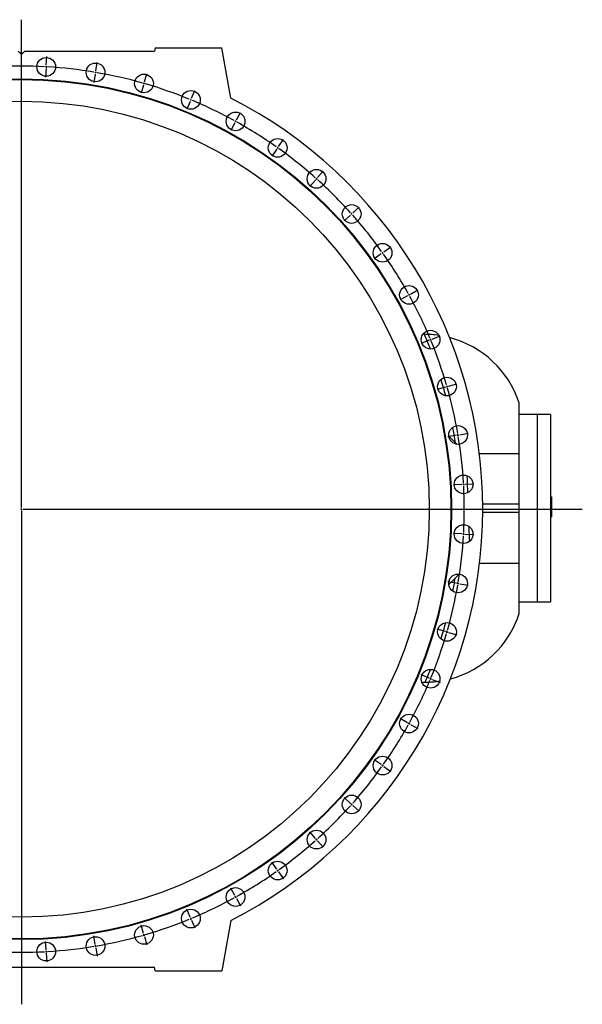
# Model space of a CAD drawing. Extents: x 912 to 7049, y 426 to 5475.
# Tile 3 of 5: x 2766 to 4449, y 2519 to 5464. Entities that reach past the tile are written whole.
import ezdxf

# ---------------------------------------------------------------- set-up
doc = ezdxf.new("R2010")
doc.units = 0
doc.layers.get('0').update_dxf_attribs({"linetype": 'CONTINUOUS'})
doc.layers.add('FORMAT', color=7, linetype='CONTINUOUS')

# ---------------------------------------------------------------- blocks, each defined once
blk = doc.blocks.new('SW_CENTERMARKSYMBOL_0')
at = {"layer": 'FORMAT', "color": 0}
for p, q in [((1322.9, 79.3), (1322.9, 1538.2)), ((1397.5, 1402.2), (1398.9, 1427.7)), ((1396.9, 1392.2), (1395.5, 1366.8)), ((1397.2, 1397.2), (1397.1, 1394.7)), ((1397.2, 1397.2), (1397.3, 1399.7)), ((1545.7, 1385.5), (1550, 1410.6)), ((1544, 1375.6), (1539.8, 1350.5)), ((1544.9, 1380.6), (1544.4, 1378.1)), ((1544.9, 1380.6), (1545.3, 1383)), ((1691.1, 1352.3), (1698.2, 1376.8)), ((1688.3, 1342.7), (1681.3, 1318.2)), ((1689.7, 1347.5), (1689, 1345.1)), ((1689.7, 1347.5), (1690.4, 1349.9)), ((1831.9, 1303.1), (1841.6, 1326.6)), ((1830, 1298.4), (1829, 1296.1)), ((1830, 1298.4), (1830.9, 1300.7)), ((1828.1, 1293.8), (1818.3, 1270.3)), ((1966.3, 1238.3), (1978.6, 1260.7)), ((1961.4, 1229.6), (1949.1, 1207.3)), ((1963.8, 1234), (1962.6, 1231.8)), ((1963.8, 1234), (1965.1, 1236.2)), ((2092.5, 1159), (2107.3, 1179.8)), ((2086.8, 1150.8), (2072, 1130)), ((2089.7, 1154.9), (2088.2, 1152.9)), ((2089.7, 1154.9), (2091.1, 1157)), ((2205.8, 1062.3), (2204.2, 1060.4)), ((2205.8, 1062.3), (2207.5, 1064.1)), ((2209.2, 1066), (2226.1, 1085)), ((2202.5, 1058.5), (2185.5, 1039.5)), ((2314.6, 960.5), (2333.6, 977.5)), ((2307.2, 953.9), (2288.1, 936.9)), ((2310.9, 957.2), (2309, 955.5)), ((2310.9, 957.2), (2312.8, 958.9)), ((2407.6, 843.9), (2428.4, 858.7)), ((2399.5, 838.1), (2378.7, 823.4)), ((2403.5, 841), (2401.5, 839.6)), ((2403.5, 841), (2405.6, 842.5)), ((2478.2, 712.8), (2455.9, 700.5)), ((2482.6, 715.2), (2480.4, 714)), ((2482.6, 715.2), (2484.8, 716.4)), ((2487, 717.6), (2509.3, 730)), ((2551.7, 583.3), (2575.2, 593)), ((2542.4, 579.4), (2518.9, 569.7)), ((2547.1, 581.3), (2544.7, 580.4)), ((2547.1, 581.3), (2549.4, 582.3)), ((2596.1, 441.1), (2598.5, 441.8)), ((2600.9, 442.5), (2625.4, 449.5)), ((2591.3, 439.7), (2566.8, 432.7)), ((2596.1, 441.1), (2593.7, 440.4)), ((2624.3, 295.4), (2599.1, 291.1)), ((2629.2, 296.2), (2626.7, 295.8)), ((2629.2, 296.2), (2631.7, 296.7)), ((2634.1, 297.1), (2659.3, 301.3)), ((2640.8, 148.3), (2615.4, 146.9)), ((2645.8, 148.6), (2643.3, 148.4)), ((2645.8, 148.6), (2648.3, 148.7)), ((2650.8, 148.9), (2676.3, 150.3)), ((1322.9, 74.3), (1320.4, 74.3)), ((1322.9, 74.3), (1322.9, 76.8)), ((1322.9, 74.3), (1322.9, 71.8)), ((1322.9, 74.3), (1325.4, 74.3)), ((1322.9, 69.3), (1322.9, -1406.3)), ((1327.9, 74.3), (3000.9, 74.3)), ((2640.8, 0.3), (2615.4, 1.7)), ((2645.8, 0), (2643.3, 0.1)), ((2645.8, 0), (2648.3, -0.1)), ((2650.8, -0.3), (2676.3, -1.7)), ((2624.3, -146.8), (2599.1, -142.5)), ((2629.2, -147.7), (2626.7, -147.2)), ((2629.2, -147.7), (2631.7, -148.1)), ((2634.1, -148.5), (2659.3, -152.8)), ((2591.3, -291.1), (2566.8, -284.1)), ((2596.1, -292.5), (2593.7, -291.8)), ((2596.1, -292.5), (2598.5, -293.2)), ((2600.9, -293.9), (2625.4, -301)), ((2542.4, -430.8), (2518.9, -421.1)), ((2547.1, -432.8), (2544.7, -431.8)), ((2547.1, -432.8), (2549.4, -433.7)), ((2551.7, -434.7), (2575.2, -444.4)), ((2478.2, -564.2), (2455.9, -551.9)), ((2482.6, -566.6), (2480.4, -565.4)), ((2482.6, -566.6), (2484.8, -567.8)), ((2487, -569.1), (2509.3, -581.4)), ((2399.5, -689.6), (2378.7, -674.8)), ((2403.5, -692.4), (2401.5, -691)), ((2403.5, -692.4), (2405.6, -693.9)), ((2407.6, -695.3), (2428.4, -710.1)), ((2307.2, -805.3), (2288.1, -788.3)), ((2310.9, -808.6), (2309, -807)), ((2310.9, -808.6), (2312.8, -810.3)), ((2314.6, -811.9), (2333.6, -828.9)), ((2202.5, -910), (2185.5, -890.9)), ((2205.8, -913.7), (2204.2, -911.8)), ((2205.8, -913.7), (2207.5, -915.5)), ((2209.2, -917.4), (2226.1, -936.4)), ((2086.8, -1002.2), (2072, -981.5)), ((2089.7, -1006.3), (2088.2, -1004.3)), ((2089.7, -1006.3), (2091.1, -1008.4)), ((2092.5, -1010.4), (2107.3, -1031.2)), ((1961.4, -1081), (1949.1, -1058.7)), ((1963.8, -1085.4), (1962.6, -1083.2)), ((1963.8, -1085.4), (1965.1, -1087.6)), ((1966.3, -1089.8), (1978.6, -1112.1)), ((1828.1, -1145.2), (1818.3, -1121.7)), ((1830, -1149.8), (1829, -1147.5)), ((1688.3, -1194.1), (1681.3, -1169.6)), ((1830, -1149.8), (1830.9, -1152.2)), ((1831.9, -1154.5), (1841.6, -1178)), ((1544, -1227.1), (1539.8, -1201.9)), ((1689.7, -1198.9), (1689, -1196.5)), ((1689.7, -1198.9), (1690.4, -1201.3)), ((1691.1, -1203.7), (1698.2, -1228.2)), ((1396.9, -1243.6), (1395.5, -1218.2)), ((1544.9, -1232), (1544.4, -1229.5)), ((1544.9, -1232), (1545.3, -1234.5)), ((1397.2, -1248.6), (1397.1, -1246.1)), ((1397.2, -1248.6), (1397.3, -1251.1)), ((1397.5, -1253.6), (1398.9, -1279.1)), ((1545.7, -1236.9), (1550, -1262.1))]:
    blk.add_line(p, q, dxfattribs=at)
for start, end in [(87.0019, 92.9981), (86.7857, 86.8938), (86.6776, 86.7857), (80.5734, 86.5695), (80.3571, 80.4652), (80.249, 80.3571), (74.1448, 80.1409), (73.9286, 74.0367), (73.8205, 73.9286), (67.7162, 73.7124), (67.5, 67.6081), (67.3919, 67.5), (61.2876, 67.2838), (61.0714, 61.1795), (60.9633, 61.0714), (54.8591, 60.8552), (54.6429, 54.751), (54.5348, 54.6429), (48.4305, 54.4266), (48.2143, 48.3224), (48.1062, 48.2143), (42.0019, 47.9981), (41.7857, 41.8938), (41.6776, 41.7857), (35.5734, 41.5695), (35.3571, 35.4652), (35.249, 35.3571), (29.1448, 35.1409), (28.9286, 29.0367), (28.8205, 28.9286), (22.7162, 28.7124), (22.5, 22.6081), (22.3919, 22.5), (16.2876, 22.2838), (16.0714, 16.1795), (15.9633, 16.0714), (9.8591, 15.8552), (9.6429, 9.751), (9.5348, 9.6429), (3.4305, 9.4266), (3.2143, 3.3224), (3.1062, 3.2143), (357.0019, 2.9981), (356.7857, 356.8938), (350.5734, 356.5695), (356.6776, 356.7857), (350.3571, 350.4652), (344.1448, 350.1409), (350.249, 350.3571), (343.8205, 343.9286), (343.9286, 344.0367), (337.7162, 343.7124), (331.2876, 337.2838), (337.3919, 337.5), (337.5, 337.6081), (324.8591, 330.8552), (330.9633, 331.0714), (331.0714, 331.1795), (318.4305, 324.4266), (324.5348, 324.6429), (324.6429, 324.751), (312.0019, 317.9981), (318.1062, 318.2143), (318.2143, 318.3224), (311.7857, 311.8938), (305.5734, 311.5695), (311.6776, 311.7857), (299.1448, 305.1409), (305.249, 305.3571), (305.3571, 305.4652), (292.7162, 298.7124), (298.8205, 298.9286), (298.9286, 299.0367), (286.2876, 292.2838), (292.3919, 292.5), (292.5, 292.6081), (279.8591, 285.8552), (285.9633, 286.0714), (286.0714, 286.1795), (273.4305, 279.4266), (279.5348, 279.6429), (279.6429, 279.751), (267.0019, 272.9981), (273.1062, 273.2143), (273.2143, 273.3224)]:
    blk.add_arc((1322.9, 74.3), 1325, start, end, dxfattribs=at)

msp = doc.modelspace()

# ---------------------------------------------------------------- linework, layer by layer
at = {"color": 7, "linetype": 'CONTINUOUS'}
for p, q in [((2771.4, 5359.9), (2761.4, 5369.9)), ((2766.4, 5364.9), (2776.4, 5364.9)), ((2781.4, 5369.9), (2771.4, 5359.9)), ((2781.4, 5369.9), (3169.6, 5369.9)), ((3171.4, 5379.9), (3169.6, 5369.9)), ((3171.4, 5379.9), (3371.4, 5379.9)), ((3397.9, 5229.5), (3371.4, 5379.9)), ((3976.8, 4522.9), (3972.6, 4522.9)), ((4260.4, 4282.4), (4260.4, 4317.9)), ((4314.4, 4282.9), (4260.4, 4282.9)), ((4260.4, 4014.9), (4260.4, 4282.4)), ((4354.4, 4282.9), (4314.4, 4282.9)), ((4354.4, 4282.9), (4354.4, 3722.9)), ((4070.2, 4198.9), (4049.9, 4218.6)), ((4070.2, 4198.9), (4075, 4194.1)), ((4141.2, 4167), (4260.4, 4167)), ((4354.4, 4037.4), (4356.9, 4037.4)), ((4356.9, 4037.4), (4356.9, 4036.4)), ((4356.9, 4036.4), (4356.9, 4019.7)), ((4260.4, 4014.9), (4151.3, 4014.9)), ((4260.4, 3990.9), (4260.4, 4014.9)), ((4354.4, 4007), (4356.9, 4007)), ((4356.9, 4019.7), (4356.9, 4018.8)), ((4356.9, 4018.8), (4356.9, 4007.3)), ((4356.9, 4007.3), (4356.9, 4007)), ((4356.9, 4007), (4356.9, 4006.4)), ((4356.9, 4006.4), (4356.9, 3995.1)), ((4151.3, 3990.9), (4260.4, 3990.9)), ((4260.4, 3723.5), (4260.4, 3990.9)), ((4354.4, 3994.5), (4356.9, 3994.5)), ((4354.4, 3989.9), (4356.9, 3989.9)), ((4354.4, 3977.4), (4356.9, 3977.4)), ((4356.9, 3995.1), (4356.9, 3994.5)), ((4356.9, 3994.5), (4356.9, 3990.3)), ((4356.9, 3990.3), (4356.9, 3989.9)), ((4356.9, 3989.9), (4356.9, 3989.3)), ((4356.9, 3989.3), (4356.9, 3978)), ((4356.9, 3978), (4356.9, 3977.4)), ((4141.9, 3838.8), (4260.4, 3838.8)), ((4049.9, 3775.2), (4069.1, 3793.8)), ((4260.4, 3687.9), (4260.4, 3723.5)), ((4260.4, 3722.9), (4314.4, 3722.9)), ((4314.4, 3722.9), (4354.4, 3722.9)), ((3969.4, 3482.9), (3979.4, 3482.9)), ((3397.9, 2770.3), (3371.4, 2619.9)), ((2373.1, 2629.9), (3169.6, 2629.9)), ((3171.4, 2619.9), (3169.6, 2629.9)), ((3171.4, 2619.9), (3371.4, 2619.9))]:
    msp.add_line(p, q, dxfattribs=at)
at = {"color": 8, "linetype": 'CONTINUOUS'}
for p, q in [((4314.4, 4282.9), (4314.4, 3722.9)), ((4354.4, 4036.4), (4356.9, 4036.4)), ((4354.4, 4019.7), (4356.9, 4019.7)), ((4354.4, 4018.8), (4356.9, 4018.8)), ((4354.4, 4007.3), (4356.9, 4007.3)), ((4354.4, 4006.4), (4356.9, 4006.4)), ((4354.4, 3995.1), (4356.9, 3995.1)), ((4354.4, 3990.3), (4356.9, 3990.3)), ((4354.4, 3989.3), (4356.9, 3989.3)), ((4354.4, 3978), (4356.9, 3978))]:
    msp.add_line(p, q, dxfattribs=at)
at = {"color": 7, "linetype": 'CONTINUOUS', "flags": 128}
for points in [[(4104.3, 4100.3), (4104.4, 4098.3), (4104.7, 4089), (4105.1, 4079.4), (4105.4, 4069.4), (4105.8, 4059), (4106.2, 4049)], [(4109.8, 3948.9), (4110, 3943.4), (4110.4, 3933.1), (4110.8, 3923.2), (4111.1, 3913.6), (4111.5, 3904.4), (4111.5, 3903.6)], [(4080.9, 3805.7), (4073.1, 3797.9), (4069.1, 3793.8)]]:
    msp.add_lwpolyline(points, dxfattribs=at)
at = {"color": 7, "linetype": 'CONTINUOUS'}
for centre, radius in [((2845.7, 5322.8), 28), ((2993.3, 5306.2), 28), ((3138.2, 5273.1), 28), ((2771.4, 3999.9), 1285), ((3278.4, 5224.1), 28), ((2771.4, 3999.9), 1220), ((3412.3, 5159.6), 28), ((3538.1, 5080.5), 28), ((3654.3, 4987.9), 28), ((3759.4, 4882.8), 28), ((3852, 4766.7), 28), ((3931, 4640.8), 28), ((3995.5, 4507), 28), ((4044.6, 4366.7), 28), ((4077.7, 4221.9), 28), ((4094.3, 4074.2), 28), ((4094.3, 3925.6), 28), ((4077.7, 3778), 28), ((4044.6, 3633.1), 28), ((3995.5, 3492.9), 28), ((3931, 3359), 28), ((3852, 3233.2), 28), ((3759.4, 3117), 28), ((3654.3, 3011.9), 28), ((3538.1, 2919.3), 28), ((3412.3, 2840.2), 28), ((3278.4, 2775.8), 28), ((3138.2, 2726.7), 28), ((2993.3, 2693.6), 28), ((2845.7, 2677), 28)]:
    msp.add_circle(centre, radius, dxfattribs=at)
at = {"color": 8, "linetype": 'CONTINUOUS'}
msp.add_circle((2771.4, 3999.9), 1287, dxfattribs=at)
at = {"color": 7, "linetype": 'CONTINUOUS'}
for centre, radius, start, end in [((2771.4, 3999.9), 1380, 297.0007, 62.9993), ((2771.4, 3999.9), 1314, 21.3819, 23.4545), ((3976.8, 4224.3), 298.6, 81.5963, 90), ((3976.8, 4224.3), 298.6, 18.2713, 75.3433), ((2771.4, 3999.9), 1314, 14.9533, 17.1895), ((2771.4, 3999.9), 1314, 8.7091, 10.761), ((2771.4, 3999.9), 1314, 349.239, 350.9769), ((3979.4, 3778), 295.1, 284.804, 342.2278), ((2771.4, 3999.9), 1314, 342.8105, 345.0467), ((2771.4, 3999.9), 1314, 336.8303, 338.6181), ((3979.4, 3778), 295.1, 270, 278.4379)]:
    msp.add_arc(centre, radius, start, end, dxfattribs=at)

# ---------------------------------------------------------------- block references
at = {"layer": 'FORMAT'}
msp.add_blockref('SW_CENTERMARKSYMBOL_0', (1448.5, 3925.6), dxfattribs=at)

doc.saveas('drawing.dxf')
